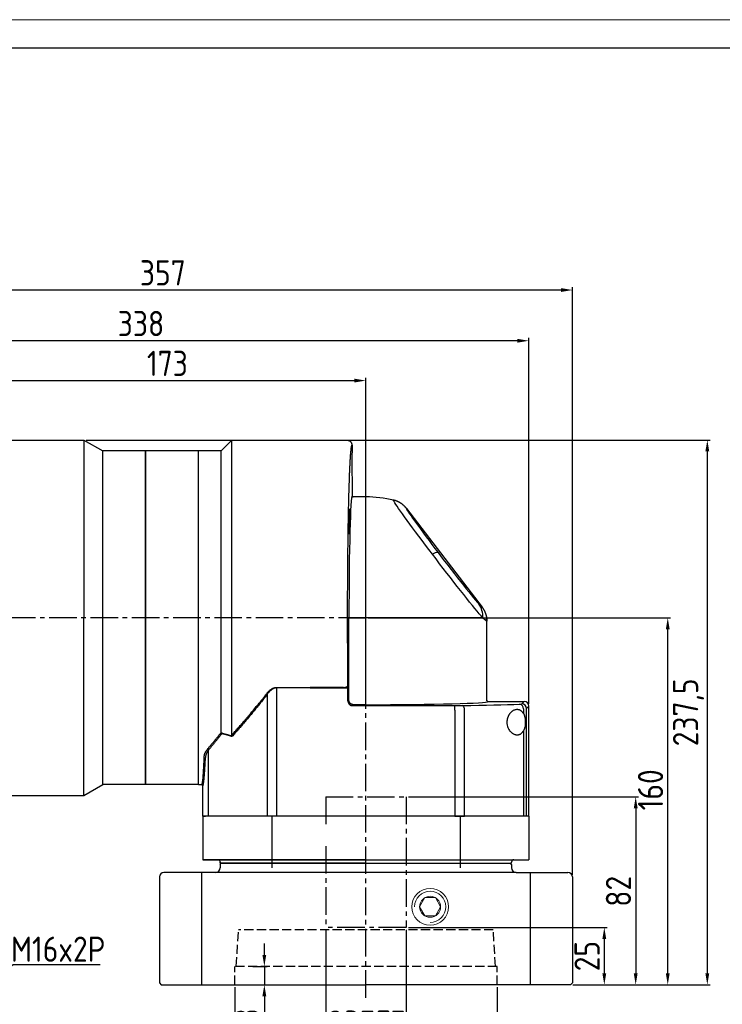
# Model space of a CAD drawing. Header units: millimetres. Extents: x 8126 to 9163, y -551 to 182.
# Tile 14 of 15: x 8635 to 8941, y -247 to 182. Entities that reach past the tile are written whole.
import ezdxf

# ---------------------------------------------------------------- set-up
doc = ezdxf.new("R2010")
doc.units = ezdxf.units.MM
doc.linetypes.add('JIS_02_4.0', pattern=[5.5, 4, -1.5])
doc.linetypes.add('点画线', pattern=[18, 12, -2, 2, -2])
for name, color, linetype, lineweight in [('6文字层', 3, 'Continuous', 35), ('中心线01', 7, 'JIS_02_4.0', 0), ('图框_外框线', 7, 'Continuous', 18), ('粗实线', 7, 'Continuous', 40), ('细实线', 7, 'Continuous', 18)]:
    doc.layers.add(name, color=color, linetype=linetype, lineweight=lineweight)
doc.layers.add('7中心线层', color=7, linetype='点画线')
doc.layers.add('标注线', color=7, linetype='Continuous')
doc.styles.add('工程字', font='gbenor.shx', dxfattribs={"bigfont": 'gbcbig.shx'})
doc.dimstyles.new('DIMSTYLE_17', dxfattribs={"dimtxt": 8, "dimasz": 12, "dimexe": 0.18, "dimexo": 1, "dimgap": 1, "dimtad": 1, "dimtih": 1, "dimtoh": 1, "dimdec": 3, "dimdsep": 46, "dimtxsty": 'Standard', "dimblk": '_FILLED', "dimblk1": '_FILLED', "dimblk2": '_FILLED', "dimcen": 0.09, "dimadec": 0, "dimazin": 0, "dimtol": 1, "dimtp": 0.1, "dimtm": 0.1, "dimtfac": 0.7, "dimtdec": 3, "dimtofl": 0, "dimtmove": 0, "dimatfit": 3, "dimldrblk": '_FILLED', "dimfxl": 1, "dimtolj": 1, "dimarcsym": 0})
doc.dimstyles.new('ISO-25', dxfattribs={"dimtxt": 11, "dimasz": 5, "dimexe": 1.25, "dimexo": 1, "dimgap": 2, "dimtad": 1, "dimtxsty": '工程字', "dimcen": 2, "dimadec": 0, "dimazin": 0, "dimtfac": 1, "dimtmove": 0, "dimatfit": 3, "dimfxl": 1, "dimarcsym": 0})

# ---------------------------------------------------------------- blocks, each defined once
blk = doc.blocks.new('*D11')
at = {"layer": '6文字层', "color": 0, "lineweight": -2}
for p, q in [((8613.01, -7.62), (8613.01, 26.03)), ((8786.01, -77.62), (8786.01, 26.03)), ((8618.01, 24.78), (8781.01, 24.78))]:
    blk.add_line(p, q, dxfattribs=at)
at = {"layer": '6文字层', "color": 0}
for points in [[(8618.01, 25.62), (8618.01, 23.95), (8613.01, 24.78)], [(8781.01, 23.95), (8781.01, 25.62), (8786.01, 24.78)]]:
    blk.add_solid(points, dxfattribs=at)
at = {"layer": 'Defpoints', "color": 0}
for p in [(8786.01, 24.78), (8613.01, -8.62), (8786.01, -78.62)]:
    blk.add_point(p, dxfattribs=at)
at = {"layer": '6文字层', "color": 0, "insert": (8699.51, 32.28), "char_height": 11, "attachment_point": 5, "style": '工程字'}
blk.add_mtext('173', dxfattribs=at)
blk = doc.blocks.new('*D12')
at = {"layer": '6文字层', "color": 0, "lineweight": -2}
for p, q in [((8519.01, -58.82), (8519.01, 43.4)), ((8857.01, -116.12), (8857.01, 43.4)), ((8852.01, 42.15), (8524.01, 42.15))]:
    blk.add_line(p, q, dxfattribs=at)
at = {"layer": '6文字层', "color": 0}
for points in [[(8524.01, 42.98), (8524.01, 41.32), (8519.01, 42.15)], [(8852.01, 41.32), (8852.01, 42.98), (8857.01, 42.15)]]:
    blk.add_solid(points, dxfattribs=at)
at = {"layer": 'Defpoints', "color": 0}
for p in [(8519.01, 42.15), (8519.01, -59.82), (8857.01, -117.12)]:
    blk.add_point(p, dxfattribs=at)
at = {"layer": '6文字层', "color": 0, "insert": (8688.01, 49.65), "char_height": 11, "attachment_point": 5, "style": '工程字'}
blk.add_mtext('338', dxfattribs=at)
blk = doc.blocks.new('_FILLED')
at = {"color": 0, "linetype": 'ByBlock'}
blk.add_solid([(0, 0), (-1, 0.133), (-1, -0.133)], dxfattribs=at)
blk = doc.blocks.new('*D16')
at = {"layer": '6文字层', "color": 0, "linetype": 'Continuous', "lineweight": -2}
for p, q in [((8632.29, -229.9), (8619.74, -239.71)), ((8670.26, -229.9), (8632.29, -229.9)), ((8608.23, -248.65), (8608.41, -248.65)), ((8608.32, -248.74), (8608.32, -248.56))]:
    blk.add_line(p, q, dxfattribs=at)
at = {"layer": 'Defpoints', "color": 0}
for p in [(8614.62, -243.72), (8602.02, -253.57)]:
    blk.add_point(p, dxfattribs=at)
at = {"layer": '6文字层', "color": 0, "lineweight": -2, "xscale": 6.5, "yscale": 6.5, "zscale": 6.5, "rotation": 218.0258857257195}
blk.add_blockref('_FILLED', (8614.62, -243.72), dxfattribs=at)
at = {"layer": '6文字层', "color": 0, "insert": (8651.93, -223.1), "char_height": 9, "attachment_point": 5, "style": '工程字'}
blk.add_mtext('\\A1;{\\H1.222222x;M16x2P}', dxfattribs=at)
blk = doc.blocks.new('*D19')
at = {"layer": '6文字层', "color": 0, "lineweight": -2}
for p, q in [((8664.12, -1.12), (8936.03, -1.12)), ((8934.78, -6.12), (8934.78, -233.62)), ((8876.21, -238.62), (8936.03, -238.62))]:
    blk.add_line(p, q, dxfattribs=at)
at = {"layer": '6文字层', "color": 0}
for points in [[(8935.61, -6.12), (8933.94, -6.12), (8934.78, -1.12)], [(8933.94, -233.62), (8935.61, -233.62), (8934.78, -238.62)]]:
    blk.add_solid(points, dxfattribs=at)
at = {"layer": 'Defpoints', "color": 0}
for p in [(8663.12, -1.12), (8875.21, -238.62), (8934.78, -238.62)]:
    blk.add_point(p, dxfattribs=at)
at = {"layer": '6文字层', "color": 0, "insert": (8926.59, -119.87), "char_height": 11, "attachment_point": 5, "rotation": 90, "style": '工程字'}
blk.add_mtext('237,5', dxfattribs=at)
blk = doc.blocks.new('*D37')
at = {"layer": '6文字层', "color": 0, "lineweight": -2}
for p, q in [((8787.01, -78.62), (8918.79, -78.62)), ((8917.54, -233.62), (8917.54, -83.62)), ((8876.21, -238.62), (8918.79, -238.62))]:
    blk.add_line(p, q, dxfattribs=at)
at = {"layer": '6文字层', "color": 0}
for points in [[(8918.37, -83.62), (8916.7, -83.62), (8917.54, -78.62)], [(8916.7, -233.62), (8918.37, -233.62), (8917.54, -238.62)]]:
    blk.add_solid(points, dxfattribs=at)
at = {"layer": 'Defpoints', "color": 0}
for p in [(8786.01, -78.62), (8917.54, -78.62), (8875.21, -238.62)]:
    blk.add_point(p, dxfattribs=at)
at = {"layer": '6文字层', "color": 0, "insert": (8910.04, -153.62), "char_height": 11, "attachment_point": 5, "rotation": 90, "style": '工程字'}
blk.add_mtext('160', dxfattribs=at)
blk = doc.blocks.new('*D38')
at = {"layer": '6文字层', "color": 0, "lineweight": -2}
for p, q in [((8768.51, -214.62), (8768.51, -264.11)), ((8803.51, -214.62), (8803.51, -264.11)), ((8798.51, -262.86), (8773.51, -262.86))]:
    blk.add_line(p, q, dxfattribs=at)
at = {"layer": '6文字层', "color": 0}
for points in [[(8773.51, -262.03), (8773.51, -263.7), (8768.51, -262.86)], [(8798.51, -263.7), (8798.51, -262.03), (8803.51, -262.86)]]:
    blk.add_solid(points, dxfattribs=at)
at = {"layer": 'Defpoints', "color": 0}
for p in [(8768.51, -213.62), (8803.51, -213.62), (8768.51, -262.86)]:
    blk.add_point(p, dxfattribs=at)
at = {"layer": '6文字层', "color": 0, "insert": (8786.01, -255.36), "char_height": 11, "attachment_point": 5, "style": '工程字'}
blk.add_mtext('%%C35F7', dxfattribs=at)
blk = doc.blocks.new('*D39')
at = {"layer": '6文字层', "color": 0, "lineweight": -2}
for p, q in [((8741.76, -225.62), (8741.76, -220.62)), ((8736.81, -230.62), (8743.01, -230.62)), ((8741.76, -230.62), (8741.76, -238.62)), ((8734.06, -238.62), (8743.01, -238.62)), ((8741.76, -243.62), (8741.76, -256.29))]:
    blk.add_line(p, q, dxfattribs=at)
at = {"layer": '6文字层', "color": 0}
for points in [[(8740.92, -225.62), (8742.59, -225.62), (8741.76, -230.62)], [(8742.59, -243.62), (8740.92, -243.62), (8741.76, -238.62)]]:
    blk.add_solid(points, dxfattribs=at)
at = {"layer": 'Defpoints', "color": 0}
for p in [(8735.81, -230.62), (8733.06, -238.62), (8741.76, -238.62)]:
    blk.add_point(p, dxfattribs=at)
at = {"layer": '6文字层', "color": 0, "insert": (8734.26, -252.45), "char_height": 11, "attachment_point": 5, "rotation": 90, "style": '工程字'}
blk.add_mtext('8', dxfattribs=at)
blk = doc.blocks.new('*D40')
at = {"layer": '6文字层', "color": 0, "lineweight": -2}
for p, q in [((8728.86, -239.62), (8728.86, -288.39)), ((8843.16, -239.62), (8843.16, -288.39)), ((8838.16, -287.14), (8733.86, -287.14))]:
    blk.add_line(p, q, dxfattribs=at)
at = {"layer": '6文字层', "color": 0}
for points in [[(8733.86, -286.31), (8733.86, -287.98), (8728.86, -287.14)], [(8838.16, -287.98), (8838.16, -286.31), (8843.16, -287.14)]]:
    blk.add_solid(points, dxfattribs=at)
at = {"layer": 'Defpoints', "color": 0}
for p in [(8728.86, -238.62), (8843.16, -238.62), (8728.86, -287.14)]:
    blk.add_point(p, dxfattribs=at)
at = {"layer": '6文字层', "color": 0, "insert": (8786.01, -278.96), "char_height": 11, "attachment_point": 5, "style": '工程字'}
blk.add_mtext('%%C114,3G7', dxfattribs=at)
blk = doc.blocks.new('*D41')
at = {"layer": '6文字层', "color": 0, "lineweight": -2}
for p, q in [((8804.51, -213.62), (8891.15, -213.62)), ((8889.9, -218.62), (8889.9, -233.62)), ((8876.21, -238.62), (8891.15, -238.62))]:
    blk.add_line(p, q, dxfattribs=at)
at = {"layer": '6文字层', "color": 0}
for points in [[(8890.73, -218.62), (8889.07, -218.62), (8889.9, -213.62)], [(8889.07, -233.62), (8890.73, -233.62), (8889.9, -238.62)]]:
    blk.add_solid(points, dxfattribs=at)
at = {"layer": 'Defpoints', "color": 0}
for p in [(8803.51, -213.62), (8875.21, -238.62), (8889.9, -238.62)]:
    blk.add_point(p, dxfattribs=at)
at = {"layer": '6文字层', "color": 0, "insert": (8882.4, -226.12), "char_height": 11, "attachment_point": 5, "rotation": 90, "style": '工程字'}
blk.add_mtext('25', dxfattribs=at)
blk = doc.blocks.new('*D42')
at = {"layer": '6文字层', "color": 0, "lineweight": -2}
for p, q in [((8804.51, -156.62), (8904.82, -156.62)), ((8903.57, -161.62), (8903.57, -233.62)), ((8876.21, -238.62), (8904.82, -238.62))]:
    blk.add_line(p, q, dxfattribs=at)
at = {"layer": '6文字层', "color": 0}
for points in [[(8904.41, -161.62), (8902.74, -161.62), (8903.57, -156.62)], [(8902.74, -233.62), (8904.41, -233.62), (8903.57, -238.62)]]:
    blk.add_solid(points, dxfattribs=at)
at = {"layer": 'Defpoints', "color": 0}
for p in [(8803.51, -156.62), (8875.21, -238.62), (8903.57, -238.62)]:
    blk.add_point(p, dxfattribs=at)
at = {"layer": '6文字层', "color": 0, "insert": (8896.07, -197.87), "char_height": 11, "attachment_point": 5, "rotation": 90, "style": '工程字'}
blk.add_mtext('82', dxfattribs=at)
blk = doc.blocks.new('*D43')
at = {"layer": '6文字层', "color": 0, "lineweight": -2}
for p, q in [((8519.01, -58.82), (8519.01, 65.51)), ((8876.01, -190.62), (8876.01, 65.51)), ((8871.01, 64.26), (8524.01, 64.26))]:
    blk.add_line(p, q, dxfattribs=at)
at = {"layer": '6文字层', "color": 0}
for points in [[(8524.01, 65.09), (8524.01, 63.43), (8519.01, 64.26)], [(8871.01, 63.43), (8871.01, 65.09), (8876.01, 64.26)]]:
    blk.add_solid(points, dxfattribs=at)
at = {"layer": 'Defpoints', "color": 0}
for p in [(8519.01, 64.26), (8519.01, -59.82), (8876.01, -191.62)]:
    blk.add_point(p, dxfattribs=at)
at = {"layer": '6文字层', "color": 0, "insert": (8697.51, 71.76), "char_height": 11, "attachment_point": 5, "style": '工程字'}
blk.add_mtext('357', dxfattribs=at)
blk = doc.blocks.new('140FL1')
at = {"linetype": 'Continuous', "lineweight": 30}
for p, q in [((12.5, 163.75), (8, 159.25)), ((63.05, 163.75), (12.5, 163.75)), ((8, 159.25), (-2, 159.25)), ((-2, 13.75), (-2, 159.25)), ((65, 147.75), (65, 139.69)), ((71, 139.19), (65.5, 139.19)), ((88.69, 134.14), (121.63, 91.16)), ((123.69, 50.5), (123.69, 85.06)), ((124.19, 50), (140, 50)), ((142, 0), (142, 48)), ((-2, 13.75), (-0.5, 13.75)), ((-0.5, 13.75), (-0.48, 13.78)), ((0, 0), (0, 13.25)), ((0, 0), (1.07, 0)), ((2.37, 0), (1.07, 0)), ((27.98, 0), (2.37, 0)), ((32.18, 0), (27.98, 0)), ((109.82, 0), (32.18, 0)), ((109.82, 0), (114.02, 0)), ((139.63, 0), (114.02, 0)), ((140.93, 0), (139.63, 0)), ((142, 0), (140.93, 0))]:
    blk.add_line(p, q, dxfattribs=at)
at = {"linetype": 'Continuous', "lineweight": 25}
for p, q in [((12.5, 163.75), (12.5, 35.25)), ((8, 36.56), (8, 159.25)), ((71, 86.5), (71, 139.19)), ((63.61, 50.61), (63.61, 86.5)), ((63.61, 86.5), (64.11, 86.5)), ((64.11, 86.5), (71, 86.5)), ((71, 49.11), (71, 86.5)), ((121.88, 86.5), (71, 86.5)), ((123.67, 85.03), (123.59, 86.31)), ((123.67, 85.03), (123.59, 86.31)), ((32.18, 56.16), (46.68, 56.16)), ((32.18, 56.16), (32.18, 55.96)), ((46.68, 55.96), (32.18, 55.96)), ((32.18, 0), (32.18, 55.96)), ((61.19, 56.16), (46.68, 56.16)), ((46.68, 56.16), (46.68, 55.96)), ((46.68, 55.96), (61.19, 55.96)), ((61.19, 55.96), (63.19, 55.96)), ((63.19, 50.19), (63.19, 55.96)), ((27.98, 53.16), (27.98, 0)), ((63.61, 50.61), (63.19, 50.19)), ((65.19, 48.19), (65.61, 48.61)), ((65.19, 48.19), (109.82, 48.19)), ((71, 48.61), (65.61, 48.61)), ((71, 48.61), (71, 49.11)), ((109.82, 46.19), (109.82, 48.19)), ((123.66, 50.48), (123.69, 50.5)), ((123.69, 50.5), (123.66, 50.48)), ((123.74, 50.33), (123.68, 50.47)), ((138.93, 48.93), (140, 50)), ((142, 48), (140.93, 46.94)), ((109.82, 46.19), (109.82, 0)), ((114.02, 0), (114.02, 46.22)), ((139.63, 46.85), (139.63, 44.81)), ((140.93, 0), (140.93, 46.94)), ((139.63, 37.14), (139.63, 0)), ((2.37, 0), (2.37, 28.82))]:
    blk.add_line(p, q, dxfattribs=at)
at = {"color": 7, "linetype": 'Continuous', "lineweight": 30}
blk.add_line((65, 161.75), (65, 158.75), dxfattribs=at)
at = {"linetype": 'Continuous', "lineweight": 25, "flags": 128}
for points in [[(99.99, 114.19), (98.45, 116.22), (96.93, 118.22), (95.46, 120.19), (94.03, 122.09), (92.65, 123.94), (91.35, 125.7), (90.11, 127.38), (88.95, 128.97), (87.88, 130.45), (86.9, 131.81), (86.02, 133.05), (85.24, 134.16), (84.58, 135.13), (84.02, 135.95), (83.58, 136.63), (83.26, 137.16), (83.06, 137.53), (82.98, 137.75), (83.02, 137.8)], [(88.69, 134.14), (88.64, 134.11), (88.7, 133.93), (88.88, 133.6), (89.17, 133.14), (89.56, 132.53), (90.06, 131.79), (90.66, 130.92), (91.36, 129.93), (92.15, 128.82), (93.04, 127.6), (94, 126.28), (95.04, 124.86), (96.14, 123.37), (97.31, 121.8), (98.53, 120.17), (99.79, 118.48), (101.1, 116.76), (102.42, 115.01)], [(121.88, 86.5), (121.19, 87.31), (120.38, 88.26), (119.47, 89.35), (118.47, 90.57), (117.38, 91.92), (116.2, 93.38), (114.95, 94.94), (113.62, 96.61), (112.24, 98.36), (110.8, 100.19), (109.32, 102.08), (107.8, 104.03), (106.25, 106.02), (104.69, 108.05), (103.12, 110.09), (101.55, 112.14), (99.99, 114.19)], [(102.42, 115.01), (103.86, 113.13), (105.3, 111.25), (106.74, 109.38), (108.17, 107.53), (109.57, 105.73), (110.94, 103.97), (112.27, 102.29), (113.54, 100.68), (114.75, 99.16), (115.88, 97.75), (116.93, 96.45), (117.89, 95.27), (118.76, 94.23), (119.51, 93.33), (120.16, 92.58)], [(61.19, 56.16), (61.57, 56.17), (61.94, 56.22), (62.28, 56.29), (62.58, 56.39), (62.83, 56.51), (63.02, 56.64), (63.14, 56.79), (63.19, 56.94)], [(114.02, 46.22), (113.99, 46.6), (113.93, 46.97), (113.83, 47.31), (113.7, 47.61), (113.54, 47.86), (113.36, 48.05), (113.17, 48.17), (112.97, 48.22)]]:
    blk.add_lwpolyline(points, dxfattribs=at)
at = {"linetype": 'Continuous', "lineweight": 30}
blk.add_arc((71, 86.5), 52.69, 76.8112, 90, dxfattribs=at)
at = {"linetype": 'Continuous', "lineweight": 25}
for centre, radius, start, end in [((102.33, 111.28), 3.73, 88.6097, 128.8971), ((112.97, 87.26), 8.95, 355.1294, 36.4921), ((26.99, 52.21), 1.37, 43.6047, 57.8618), ((137.75, 46.97), 1.89, 356.3431, 83.5339), ((138.93, 46.93), 2, 0.046, 89.954), ((1.74, 28.57), 0.672, 21.4489, 72.0417)]:
    blk.add_arc(centre, radius, start, end, dxfattribs=at)
at = {"linetype": 'Continuous', "lineweight": 30}
for centre, major_axis, ratio, start_param, end_param in [((65, 153.25), (0, 5.5), 0.026186, 0, 3.141593), ((140, 48), (-1.42, -1.42), 0.999315, 2.356537, 3.926648)]:
    blk.add_ellipse(centre, major_axis=major_axis, ratio=ratio, start_param=start_param, end_param=end_param, dxfattribs=at)
at = {"linetype": 'Continuous', "lineweight": 25}
for centre, major_axis, ratio, start_param, end_param in [((65, 86.5), (0, 53.19), 0.026186, 0.000246, 1.570796), ((78.93, 146.86), (-42.68, 55.74), 0.01592, 2.899557, 3.168512), ((63.13, 55.96), (0, 2.5), 0.026186, 4.712389, 5.116079), ((71, 50), (53.19, 0), 0.026186, 4.712389, 6.282939), ((109.82, 48.35), (6, 0), 0.026186, 4.712389, 5.264629), ((71, 50), (80, 0), 0.026186, 5.264629, 5.704139), ((132.94, 48.94), (6, 0), 0.026186, 5.704139, 6.257005), ((0, 86.5), (0, 73.25), 0.026186, 3.141771, 3.731001)]:
    blk.add_ellipse(centre, major_axis=major_axis, ratio=ratio, start_param=start_param, end_param=end_param, dxfattribs=at)
for centre in [(63.64, 128.51), (63.29, 72.62)]:
    blk.add_ellipse(centre, major_axis=(0, 5.5), ratio=0.026186, dxfattribs=at)
at = {"linetype": 'Continuous', "lineweight": 30}
for points, knots in [([(65, 161.75), (65, 161.79), (65, 161.87), (64.99, 161.99), (64.96, 162.13), (64.93, 162.29), (64.88, 162.45), (64.8, 162.62), (64.7, 162.8), (64.58, 162.98), (64.43, 163.16), (64.24, 163.32), (64.03, 163.47), (63.79, 163.59), (63.54, 163.68), (63.27, 163.74), (63.09, 163.75), (63, 163.75)], [0, 0, 0, 0, 0.036004, 0.076452, 0.121542, 0.171451, 0.226313, 0.286197, 0.351081, 0.420821, 0.495124, 0.573534, 0.655417, 0.739976, 0.826277, 0.913301, 1, 1, 1, 1]), ([(65, 139.69), (65, 139.67), (65, 139.62), (65.02, 139.54), (65.05, 139.47), (65.09, 139.4), (65.15, 139.33), (65.27, 139.23), (65.4, 139.21), (65.5, 139.19)], [0, 0, 0, 0, 0.093339, 0.191197, 0.292695, 0.396708, 0.501924, 0.638242, 1, 1, 1, 1]), ([(88.69, 134.14), (88.62, 134.23), (88.49, 134.4), (88.28, 134.65), (88.06, 134.88), (87.84, 135.11), (87.62, 135.33), (87.39, 135.54), (87.16, 135.74), (86.93, 135.93), (86.69, 136.11), (86.45, 136.28), (86.21, 136.44), (85.96, 136.6), (85.72, 136.74), (85.47, 136.88), (85.22, 137.01), (84.98, 137.13), (84.73, 137.24), (84.48, 137.34), (84.24, 137.44), (83.99, 137.52), (83.75, 137.61), (83.5, 137.68), (83.26, 137.74), (83.1, 137.78), (83.02, 137.8)], [0, 0, 0, 0, 0.047477, 0.094449, 0.140917, 0.186879, 0.232336, 0.277288, 0.321735, 0.365677, 0.409113, 0.452044, 0.49447, 0.53639, 0.577805, 0.618715, 0.659119, 0.699017, 0.73841, 0.777297, 0.815679, 0.853555, 0.890925, 0.927789, 0.964147, 1, 1, 1, 1]), ([(121.63, 91.16), (121.69, 91.07), (121.81, 90.91), (121.99, 90.66), (122.15, 90.41), (122.31, 90.15), (122.45, 89.89), (122.59, 89.64), (122.72, 89.38), (122.83, 89.13), (122.94, 88.87), (123.04, 88.62), (123.13, 88.37), (123.22, 88.12), (123.29, 87.88), (123.36, 87.63), (123.42, 87.39), (123.47, 87.16), (123.52, 86.93), (123.56, 86.7), (123.59, 86.48), (123.62, 86.26), (123.64, 86.05), (123.66, 85.84), (123.68, 85.64), (123.69, 85.44), (123.69, 85.25), (123.69, 85.13), (123.69, 85.06)], [0, 0, 0, 0, 0.047304, 0.094066, 0.140258, 0.185849, 0.230814, 0.275127, 0.318764, 0.361703, 0.403925, 0.44541, 0.486143, 0.526108, 0.565292, 0.603682, 0.641268, 0.678042, 0.713996, 0.749123, 0.783418, 0.816878, 0.849499, 0.881281, 0.912221, 0.94232, 0.971579, 1, 1, 1, 1]), ([(123.69, 50.5), (123.69, 50.48), (123.7, 50.43), (123.71, 50.37), (123.73, 50.32), (123.75, 50.27), (123.77, 50.23), (123.79, 50.2), (123.81, 50.18), (123.82, 50.16), (123.83, 50.15), (123.87, 50.12), (123.94, 50.06), (124.07, 50.01), (124.15, 50), (124.19, 50)], [0, 0, 0, 0, 0.086586, 0.167766, 0.241988, 0.308037, 0.365036, 0.41241, 0.449823, 0.477104, 0.494183, 0.50104, 0.674738, 0.84276, 1, 1, 1, 1]), ([(-0.5, 13.75), (-0.48, 13.75), (-0.43, 13.75), (-0.37, 13.73), (-0.32, 13.72), (-0.27, 13.69), (-0.23, 13.67), (-0.2, 13.65), (-0.18, 13.63), (-0.16, 13.62), (-0.15, 13.61), (-0.12, 13.57), (-0.06, 13.5), (-0.01, 13.38), (0, 13.29), (0, 13.25)], [0, 0, 0, 0, 0.086927, 0.168395, 0.242837, 0.309024, 0.366074, 0.41341, 0.450696, 0.477764, 0.494544, 0.501016, 0.674858, 0.842881, 1, 1, 1, 1])]:
    blk.add_open_spline(points, degree=3, knots=knots, dxfattribs=at)
at = {"linetype": 'Continuous', "lineweight": 25}
for points, knots in [([(63.19, 56.94), (63.18, 57.21), (63.18, 57.74), (63.17, 58.63), (63.16, 59.67), (63.13, 62.03), (63.11, 64.89), (63.09, 68.15), (63.07, 70.5), (63.06, 72.68), (63.05, 75.48), (63.04, 79.23), (63.03, 83.53), (63.03, 86.91), (63.03, 89.07), (63.03, 90.96), (63.03, 92.53), (63.04, 93.85), (63.04, 94.62), (63.04, 95.97), (63.05, 98.65), (63.07, 102.29), (63.09, 106.01), (63.12, 108.98), (63.13, 110.93), (63.15, 112.35), (63.16, 113.69), (63.19, 116.25), (63.23, 119.56), (63.27, 122.58), (63.3, 124.47), (63.32, 126.07), (63.34, 127.39), (63.36, 128.47), (63.37, 129.11), (63.39, 130.22), (63.44, 132.41), (63.53, 136.64), (63.64, 141.02), (63.76, 145.06), (63.85, 147.69), (63.92, 149.6), (63.97, 150.77), (64.02, 151.71), (64.05, 152.46), (64.08, 153.06), (64.1, 153.42), (64.13, 154.03), (64.19, 155.2), (64.29, 156.78), (64.41, 158.31), (64.52, 159.53), (64.63, 160.5), (64.73, 161.05), (64.8, 161.37), (64.85, 161.56), (64.91, 161.7), (64.96, 161.75), (64.98, 161.75), (65, 161.75), (65, 161.75)], [0, 0, 0, 0, 0.005862, 0.011717, 0.019418, 0.028346, 0.062495, 0.080132, 0.096374, 0.111303, 0.124993, 0.153721, 0.187482, 0.211867, 0.222102, 0.231031, 0.249978, 0.253922, 0.25779, 0.265602, 0.281227, 0.312472, 0.340271, 0.358564, 0.374967, 0.381745, 0.388818, 0.403851, 0.437462, 0.462244, 0.472559, 0.481488, 0.499963, 0.503911, 0.507776, 0.51559, 0.531216, 0.562464, 0.624934, 0.653992, 0.687436, 0.712683, 0.723092, 0.732023, 0.749947, 0.753902, 0.757761, 0.765576, 0.781204, 0.812458, 0.847048, 0.874966, 0.904178, 0.937475, 0.946981, 0.960363, 0.978409, 0.991627, 0.996421, 1, 1, 1, 1]), ([(123.63, 85.08), (123.6, 85.08), (123.52, 85.07), (122.96, 85.52), (122.24, 86.17), (121.88, 86.5)], [0, 0, 0, 0, 0.250298, 0.622099, 1, 1, 1, 1]), ([(27.72, 53.37), (27.79, 53.46), (27.93, 53.64), (28.15, 53.9), (28.37, 54.14), (28.67, 54.46), (29.07, 54.84), (29.61, 55.26), (30.18, 55.62), (30.71, 55.87), (31.15, 56.01), (31.5, 56.1), (31.84, 56.15), (32.07, 56.15), (32.18, 56.16)], [0, 0, 0, 0, 0.066282, 0.129975, 0.191133, 0.249815, 0.377659, 0.499428, 0.628816, 0.750313, 0.81518, 0.878029, 0.939432, 1, 1, 1, 1]), ([(32.18, 55.96), (32.12, 55.96), (32.01, 55.96), (31.83, 55.94), (31.66, 55.92), (31.48, 55.88), (31.31, 55.84), (31.13, 55.79), (30.96, 55.73), (30.78, 55.65), (30.61, 55.57), (30.43, 55.48), (30.25, 55.38), (30.08, 55.27), (29.91, 55.15), (29.64, 54.95), (29.28, 54.65), (28.84, 54.21), (28.4, 53.71), (28.13, 53.35), (27.98, 53.16)], [0, 0, 0, 0, 0.032122, 0.064464, 0.097123, 0.130189, 0.163753, 0.197898, 0.232707, 0.268254, 0.304613, 0.341849, 0.380026, 0.4192, 0.459426, 0.500753, 0.61023, 0.729641, 0.859446, 1, 1, 1, 1]), ([(12.5, 35.25), (12.69, 35.46), (13.06, 35.88), (13.65, 36.54), (14.26, 37.23), (14.89, 37.95), (15.55, 38.7), (16.24, 39.49), (16.95, 40.31), (17.68, 41.16), (18.45, 42.05), (19.24, 42.97), (20.2, 44.11), (21.75, 45.95), (23.4, 47.95), (24.97, 49.88), (25.98, 51.15), (26.89, 52.3), (27.45, 53.03), (27.72, 53.37)], [0, 0, 0, 0, 0.037772, 0.077079, 0.117922, 0.160303, 0.20422, 0.249675, 0.296667, 0.345197, 0.395266, 0.446873, 0.500018, 0.583672, 0.749579, 0.82244, 0.888464, 0.947651, 1, 1, 1, 1]), ([(27.98, 53.16), (27.77, 52.88), (27.36, 52.34), (26.73, 51.53), (26.09, 50.72), (25.46, 49.91), (24.82, 49.11), (24.19, 48.32), (23.55, 47.53), (22.91, 46.74), (22.27, 45.95), (21.62, 45.17), (20.98, 44.4), (20.34, 43.63), (19.69, 42.86), (19.05, 42.09), (18.41, 41.33), (17.76, 40.58), (17.12, 39.83), (16.48, 39.08), (15.84, 38.34), (15.19, 37.6), (14.56, 36.86), (13.92, 36.13), (13.28, 35.4), (12.86, 34.92), (12.65, 34.68)], [0, 0, 0, 0, 0.040794, 0.08165, 0.122569, 0.163553, 0.204605, 0.245726, 0.286919, 0.328185, 0.369526, 0.410945, 0.452443, 0.494022, 0.535685, 0.577432, 0.619267, 0.66119, 0.703204, 0.745311, 0.787512, 0.82981, 0.872205, 0.914701, 0.957299, 1, 1, 1, 1]), ([(63.19, 50.19), (63.19, 50.14), (63.19, 50.05), (63.21, 49.91), (63.24, 49.77), (63.27, 49.63), (63.32, 49.49), (63.37, 49.36), (63.43, 49.23), (63.51, 49.11), (63.59, 48.99), (63.68, 48.88), (63.78, 48.78), (63.88, 48.68), (63.99, 48.59), (64.11, 48.51), (64.23, 48.44), (64.36, 48.37), (64.49, 48.32), (64.63, 48.27), (64.77, 48.24), (64.91, 48.21), (65.05, 48.2), (65.14, 48.19), (65.19, 48.19)], [0, 0, 0, 0, 0.045491, 0.090971, 0.136442, 0.181905, 0.22736, 0.27281, 0.318254, 0.363694, 0.409131, 0.454566, 0.5, 0.545434, 0.590869, 0.636306, 0.681746, 0.72719, 0.77264, 0.818095, 0.863558, 0.909029, 0.954509, 1, 1, 1, 1]), ([(65.61, 48.61), (65.56, 48.61), (65.46, 48.61), (65.32, 48.63), (65.18, 48.65), (65.04, 48.69), (64.91, 48.73), (64.78, 48.79), (64.65, 48.85), (64.52, 48.92), (64.41, 49.01), (64.3, 49.1), (64.19, 49.19), (64.09, 49.3), (64, 49.41), (63.92, 49.53), (63.85, 49.65), (63.79, 49.78), (63.73, 49.91), (63.69, 50.04), (63.65, 50.18), (63.63, 50.32), (63.61, 50.46), (63.61, 50.56), (63.61, 50.61)], [0, 0, 0, 0, 0.04546, 0.090918, 0.136375, 0.18183, 0.227285, 0.272739, 0.318192, 0.363644, 0.409097, 0.454548, 0.5, 0.545452, 0.590903, 0.636356, 0.681808, 0.727261, 0.772715, 0.81817, 0.863625, 0.909082, 0.95454, 1, 1, 1, 1]), ([(133.64, 44.65), (133.6, 44.59), (133.52, 44.48), (133.4, 44.31), (133.29, 44.13), (133.19, 43.94), (133.09, 43.76), (133, 43.57), (132.92, 43.38), (132.84, 43.18), (132.77, 42.98), (132.71, 42.79), (132.65, 42.58), (132.6, 42.38), (132.56, 42.18), (132.52, 41.98), (132.49, 41.78), (132.46, 41.57), (132.45, 41.37), (132.43, 41.17), (132.43, 40.97), (132.43, 40.77), (132.44, 40.57), (132.49, 39.98), (132.72, 38.95), (133.35, 37.63), (134.12, 36.7), (134.93, 36.07), (135.56, 35.73), (136.15, 35.55), (136.63, 35.47), (137.08, 35.47), (137.47, 35.53), (137.82, 35.62), (138.14, 35.75), (138.44, 35.91), (138.72, 36.11), (138.98, 36.33), (139.21, 36.58), (139.43, 36.85), (139.57, 37.05), (139.63, 37.14)], [0, 0, 0, 0, 0.013224, 0.026226, 0.039013, 0.051589, 0.063962, 0.076137, 0.088123, 0.099925, 0.111553, 0.123012, 0.134313, 0.145463, 0.156471, 0.167347, 0.1781, 0.188741, 0.19928, 0.209726, 0.220093, 0.230389, 0.240628, 0.25082, 0.322974, 0.405647, 0.500925, 0.557128, 0.626176, 0.667775, 0.709398, 0.751045, 0.782578, 0.813113, 0.84266, 0.871232, 0.898842, 0.925506, 0.951241, 0.976065, 1, 1, 1, 1]), ([(139.6, 44.85), (139.57, 44.9), (139.5, 45.01), (139.38, 45.16), (139.26, 45.31), (139.13, 45.46), (138.99, 45.6), (138.84, 45.73), (138.68, 45.86), (138.52, 45.98), (138.34, 46.08), (138.16, 46.18), (137.97, 46.27), (137.77, 46.34), (137.56, 46.4), (137.34, 46.44), (137.12, 46.47), (136.78, 46.48), (136.32, 46.44), (135.76, 46.29), (135.29, 46.08), (134.9, 45.85), (134.59, 45.63), (134.31, 45.38), (134.05, 45.13), (133.84, 44.9), (133.71, 44.73), (133.64, 44.65)], [0, 0, 0, 0, 0.022959, 0.046794, 0.071514, 0.097127, 0.123638, 0.151055, 0.179382, 0.208625, 0.238788, 0.269875, 0.301891, 0.334838, 0.368719, 0.403539, 0.439298, 0.476001, 0.563036, 0.650275, 0.737719, 0.782808, 0.832632, 0.887216, 0.926156, 0.963745, 1, 1, 1, 1]), ([(139.63, 44.81), (139.66, 44.76), (139.72, 44.67), (139.8, 44.51), (139.87, 44.36), (139.94, 44.19), (140.01, 44.02), (140.06, 43.85), (140.12, 43.66), (140.16, 43.47), (140.21, 43.28), (140.3, 42.82), (140.4, 42.06), (140.44, 40.98), (140.4, 39.9), (140.29, 39.07), (140.17, 38.48), (140.07, 38.1), (139.94, 37.76), (139.8, 37.43), (139.69, 37.24), (139.63, 37.14)], [0, 0, 0, 0, 0.02495, 0.049799, 0.074598, 0.099394, 0.124236, 0.149174, 0.174254, 0.199525, 0.225032, 0.250819, 0.376382, 0.50002, 0.623572, 0.749601, 0.800932, 0.851261, 0.900958, 0.950408, 1, 1, 1, 1]), ([(1.95, 29.21), (2.08, 29.37), (2.36, 29.69), (2.77, 30.19), (3.2, 30.7), (3.63, 31.22), (4.08, 31.76), (4.53, 32.31), (5, 32.87), (5.47, 33.45), (5.96, 34.04), (6.46, 34.65), (6.96, 35.27), (7.48, 35.91), (7.82, 36.34), (8, 36.56)], [0, 0, 0, 0, 0.070231, 0.141573, 0.214027, 0.287595, 0.362277, 0.438075, 0.51499, 0.593023, 0.672176, 0.752449, 0.833843, 0.91636, 1, 1, 1, 1]), ([(8.18, 35.96), (8.02, 35.76), (7.71, 35.37), (7.24, 34.78), (6.77, 34.21), (6.32, 33.64), (5.86, 33.07), (5.41, 32.52), (4.96, 31.97), (4.52, 31.42), (4.08, 30.89), (3.64, 30.36), (3.21, 29.84), (2.79, 29.32), (2.51, 28.99), (2.37, 28.82)], [0, 0, 0, 0, 0.078095, 0.155979, 0.233656, 0.311131, 0.388408, 0.46549, 0.542383, 0.619091, 0.695617, 0.771967, 0.848144, 0.924154, 1, 1, 1, 1]), ([(8, 36.56), (8, 36.53), (8, 36.48), (8.01, 36.4), (8.03, 36.33), (8.05, 36.27), (8.07, 36.23), (8.08, 36.22)], [0, 0, 0, 0, 0.266509, 0.499118, 0.689603, 0.854524, 1, 1, 1, 1]), ([(8.08, 36.22), (8.22, 36.19), (8.51, 36.13), (8.94, 36.03), (9.38, 35.93), (9.82, 35.81), (10.26, 35.69), (10.71, 35.56), (11.17, 35.42), (11.63, 35.27), (12.09, 35.12), (12.41, 35), (12.56, 34.95)], [0, 0, 0, 0, 0.098327, 0.196968, 0.295942, 0.395273, 0.494982, 0.595091, 0.695624, 0.796604, 0.898055, 1, 1, 1, 1]), ([(8.08, 36.22), (8.09, 36.2), (8.11, 36.16), (8.14, 36.1), (8.16, 36.04), (8.17, 35.99), (8.18, 35.96)], [0, 0, 0, 0, 0.23165, 0.499289, 0.643489, 1, 1, 1, 1]), ([(12.65, 34.68), (12.5, 34.74), (12.19, 34.85), (11.74, 35), (11.29, 35.15), (10.84, 35.29), (10.39, 35.42), (9.94, 35.55), (9.5, 35.66), (9.06, 35.77), (8.61, 35.87), (8.32, 35.93), (8.18, 35.96)], [0, 0, 0, 0, 0.098829, 0.197875, 0.297154, 0.396684, 0.496479, 0.596556, 0.696931, 0.797619, 0.898637, 1, 1, 1, 1]), ([(12.56, 34.95), (12.56, 34.96), (12.54, 34.99), (12.53, 35.03), (12.52, 35.08), (12.51, 35.13), (12.5, 35.19), (12.5, 35.23), (12.5, 35.25)], [0, 0, 0, 0, 0.125701, 0.261144, 0.408939, 0.571103, 0.774954, 1, 1, 1, 1]), ([(12.56, 34.95), (12.57, 34.93), (12.59, 34.89), (12.62, 34.82), (12.64, 34.75), (12.64, 34.7), (12.65, 34.68)], [0, 0, 0, 0, 0.224725, 0.499236, 0.75198, 1, 1, 1, 1]), ([(0.57, 26.03), (0.57, 26.09), (0.58, 26.22), (0.6, 26.42), (0.63, 26.62), (0.67, 26.82), (0.73, 27.02), (0.79, 27.22), (0.86, 27.42), (0.97, 27.69), (1.13, 28.03), (1.36, 28.43), (1.63, 28.82), (1.84, 29.08), (1.95, 29.21)], [0, 0, 0, 0, 0.062983, 0.12573, 0.188291, 0.250717, 0.313058, 0.375364, 0.437686, 0.500075, 0.625087, 0.749803, 0.874636, 1, 1, 1, 1]), ([(2.37, 28.82), (2.32, 28.76), (2.23, 28.64), (2.09, 28.45), (1.95, 28.24), (1.81, 28.01), (1.68, 27.76), (1.54, 27.5), (1.39, 27.14), (1.24, 26.72), (1.14, 26.27), (1.08, 25.91), (1.07, 25.7), (1.07, 25.61)], [0, 0, 0, 0, 0.055064, 0.11558, 0.181548, 0.252971, 0.329849, 0.412182, 0.499972, 0.663586, 0.801464, 0.913602, 1, 1, 1, 1])]:
    blk.add_open_spline(points, degree=3, knots=knots, dxfattribs=at)
blk.add_open_spline([(139.63, 44.81), (139.62, 44.82), (139.61, 44.84), (139.6, 44.85)], degree=3, dxfattribs=at)
at = {"linetype": 'Continuous'}
blk.add_open_spline([(-0.48, 13.78), (-0.44, 13.82), (-0.35, 13.9), (-0.22, 14.48), (-0.09, 15.38), (0.03, 16.55), (0.15, 18.01), (0.26, 19.77), (0.38, 21.8), (0.48, 23.86), (0.54, 25.33), (0.57, 26.03)], degree=3, knots=[0, 0, 0, 0, 0.112, 0.237224, 0.355811, 0.467759, 0.573069, 0.69536, 0.80728, 0.908827, 1, 1, 1, 1], dxfattribs=at)

msp = doc.modelspace()

# ---------------------------------------------------------------- linework, layer by layer
msp.add_line((8722.5141, -185.6215), (8849.5141, -185.6215))
at = {"layer": '7中心线层'}
for p, q in [((8786.0141, -78.6215), (8512.8443, -78.6215)), ((8768.5139, -156.6212), (8768.5139, -170.1215)), ((8768.5139, -156.6212), (8803.5139, -156.6212)), ((8803.5139, -156.6212), (8803.5139, -213.6215)), ((8768.5139, -178.1215), (8768.5139, -213.6215)), ((8803.5139, -213.6215), (8768.5139, -213.6215)), ((8803.5139, -213.6215), (8768.5139, -213.6215))]:
    msp.add_line(p, q, dxfattribs=at)
at = {"layer": '7中心线层', "color": 0}
msp.add_line((8786.0141, -244.2721), (8786.0141, -78.6215), dxfattribs=at)
at = {"layer": '中心线01', "color": 0, "lineweight": 25}
for p, q in [((8729.5139, -230.6215), (8730.5139, -214.6215)), ((8841.5139, -214.6215), (8730.5139, -214.6215)), ((8842.5139, -230.6215), (8841.5139, -214.6215)), ((8843.1639, -230.6215), (8728.8639, -230.6215)), ((8728.8639, -238.6215), (8728.8639, -230.6215)), ((8843.1639, -238.6215), (8843.1639, -230.6215))]:
    msp.add_line(p, q, dxfattribs=at)
at = {"layer": '图框_外框线', "color": 3}
msp.add_lwpolyline([(8126.2132, -551.2404), (9163.2858, -551.2404), (9163.2858, 182.118), (8126.2132, 182.118)], close=True, dxfattribs=at)
at = {"layer": '图框_外框线', "color": 3, "lineweight": 25}
msp.add_lwpolyline([(8187.9437, -538.8943), (9150.9397, -538.8943), (9150.9397, 169.7719), (8187.9437, 169.7719)], close=True, dxfattribs=at)
at = {"layer": '标注线', "lineweight": 30}
for p, q in [((8713.0141, -5.8718), (8671.3441, -5.8718)), ((8671.3441, -151.3713), (8671.3441, -5.8718)), ((8713.0141, -151.3713), (8671.3441, -151.3713))]:
    msp.add_line(p, q, dxfattribs=at)
at = {"layer": '标注线'}
for p, q in [((8744.9897, -165.1215), (8744.9897, -187.6216)), ((8744.9897, -165.1215), (8744.9897, -187.6216)), ((8827.0385, -165.1215), (8827.0385, -187.6214)), ((8827.0385, -165.1215), (8827.0385, -187.6214))]:
    msp.add_line(p, q, dxfattribs=at)
at = {"layer": '粗实线', "lineweight": 30}
for p, q in [((8614.0135, -1.1215), (8663.1164, -1.1215)), ((8663.1164, -1.1215), (8671.3441, -5.8718)), ((8663.1164, -1.1215), (8663.1164, -78.6215)), ((8690.0135, -5.8718), (8690.0135, -78.6215)), ((8690.0135, -78.6215), (8690.0135, -5.8718)), ((8713.0141, -151.3713), (8713.0141, -5.8718)), ((8663.1164, -156.1215), (8663.1164, -78.6215)), ((8690.0135, -151.3713), (8690.0135, -78.6215)), ((8690.0135, -78.6215), (8690.0135, -151.3713)), ((8663.1164, -156.1215), (8671.3441, -151.3713)), ((8663.1164, -156.1215), (8667.0135, -153.8715)), ((8614.0135, -156.1215), (8663.1164, -156.1215)), ((8715.0141, -165.1214), (8715.0141, -184.1214)), ((8734.7141, -165.1214), (8715.0141, -165.1214)), ((8715.0141, -165.1214), (8715.0141, -184.1214)), ((8734.7141, -165.1214), (8715.0141, -165.1214)), ((8744.9897, -165.1215), (8715.0141, -165.1215)), ((8744.9897, -165.1215), (8715.0141, -165.1215)), ((8827.0385, -165.1215), (8744.9897, -165.1215)), ((8827.0385, -165.1215), (8744.9897, -165.1215)), ((8857.0141, -165.1215), (8827.0385, -165.1215)), ((8857.0141, -165.1215), (8827.0385, -165.1215)), ((8857.0138, -165.1211), (8857.0139, -184.1211)), ((8857.0138, -165.1211), (8857.0139, -184.1211)), ((8786.0141, -184.1214), (8715.0141, -184.1214)), ((8715.0141, -184.1215), (8744.9897, -184.1215)), ((8744.9897, -184.1215), (8827.0385, -184.1215)), ((8827.0385, -184.1215), (8857.0141, -184.1215)), ((8722.5139, -186.1215), (8722.5139, -187.6215)), ((8722.5141, -185.6215), (8722.5141, -185.1215)), ((8786.0141, -185.6215), (8722.5141, -185.6215)), ((8722.5141, -186.1216), (8723.0141, -185.6216)), ((8736.0141, -185.6216), (8723.0141, -185.6216)), ((8786.0139, -185.6215), (8849.5139, -185.6212)), ((8836.0139, -185.6214), (8849.0139, -185.6213)), ((8849.5139, -186.1213), (8849.0139, -185.6213)), ((8849.5139, -186.1215), (8849.5139, -187.6215)), ((8849.5141, -185.6215), (8849.5141, -185.1215)), ((8696.0139, -191.6215), (8696.0139, -237.8215)), ((8851.5139, -189.6215), (8698.0139, -189.6215)), ((8714.4248, -189.6215), (8714.4248, -238.6215)), ((8851.5139, -189.6215), (8874.0139, -189.6215)), ((8857.603, -189.6215), (8857.603, -238.6215)), ((8876.0139, -191.6215), (8876.0139, -237.8215)), ((8696.0139, -237.8215), (8696.8139, -238.6215)), ((8696.8139, -238.6215), (8730.0139, -238.6215)), ((8730.0139, -238.6215), (8786.0139, -238.6215)), ((8842.0139, -238.6215), (8786.0139, -238.6215)), ((8875.2139, -238.6215), (8842.0139, -238.6215)), ((8876.0139, -237.8215), (8875.2139, -238.6215))]:
    msp.add_line(p, q, dxfattribs=at)
at = {"layer": '粗实线', "lineweight": 30, "extrusion": (0, 0, -1)}
msp.add_arc((-8721.5141, -185.1215), 1, 90, 180, dxfattribs=at)
at = {"layer": '粗实线', "lineweight": 30}
for centre, radius, start, end in [((8850.5141, -185.1215), 1, 90, 180), ((8720.5139, -187.6215), 2, 270, 0), ((8851.5139, -187.6215), 2, 180, 270), ((8698.0139, -191.6215), 2, 90, 180), ((8874.0139, -191.6215), 2, 0, 90)]:
    msp.add_arc(centre, radius, start, end, dxfattribs=at)
at = {"layer": '细实线'}
for points in [[(8809.4389, -204.6215), (8811.7483, -200.6215), (8814.0139, -200.6215)], [(8818.5889, -204.6215), (8816.2795, -200.6215), (8814.0139, -200.6215)], [(8809.4389, -204.6215), (8811.7483, -208.6215), (8814.0139, -208.6215)], [(8818.5889, -204.6215), (8816.2795, -208.6215), (8814.0139, -208.6215)]]:
    msp.add_lwpolyline(points, dxfattribs=at)
for radius in [8, 4.575]:
    msp.add_circle((8814.0139, -204.6215), radius, dxfattribs=at)
msp.add_arc((8814.0139, -204.6215), 6.8, 270, 180, dxfattribs=at)

# ---------------------------------------------------------------- block references
at = {"layer": '标注线'}
msp.add_blockref('140FL1', (8715.0141, -165.1214), dxfattribs=at)

# ---------------------------------------------------------------- dimensions: what is measured, and where the dimension line sits
at = {"layer": '6文字层'}
for base, p1, p2, picture, middle in [((8519.0135, 64.2593), (8876.0139, -191.6215), (8519.0135, -59.8215), '*D43', (8697.5137, 71.7593)), ((8519.0135, 42.149), (8857.0141, -117.1201), (8519.0135, -59.8215), '*D12', (8688.0138, 49.649)), ((8786.0141, 24.7845), (8613.0135, -8.6215), (8786.0141, -78.6215), '*D11', (8699.5138, 32.2845))]:
    dim = msp.add_linear_dim(base=base, p1=p1, p2=p2, dimstyle='ISO-25', dxfattribs=at)
    dim.commit()
    dim.dimension.update_dxf_attribs({"geometry": picture, "text_midpoint": middle})
dim = msp.add_linear_dim(base=(8934.7774, -238.6215), p1=(8663.1164, -1.1215), p2=(8875.2139, -238.6215), angle=90, dimstyle='ISO-25', dxfattribs=at)
dim.commit()
dim.dimension.update_dxf_attribs({"geometry": '*D19', "text_midpoint": (8934.7774, -119.8715), "dimtype": 160})
for base, p1, p2, angle, picture, middle in [((8917.5378, -78.6215), (8875.2139, -238.6215), (8786.0141, -78.6215), 90, '*D37', (8917.5378, -153.6214)), ((8903.5723, -238.6215), (8803.5143, -156.6212), (8875.2144, -238.6215), 270, '*D42', (8903.5723, -197.8715)), ((8889.9002, -238.6215), (8803.5143, -213.6215), (8875.2144, -238.6215), 270, '*D41', (8889.9002, -226.1215)), ((8741.7565, -238.6215), (8735.8057, -230.6215), (8733.0598, -238.6215), 270, '*D39', (8741.7565, -252.4548))]:
    dim = msp.add_linear_dim(base=base, p1=p1, p2=p2, angle=angle, dimstyle='ISO-25', override={"dimtxsty": '工程字'}, dxfattribs=at)
    dim.commit()
    dim.dimension.update_dxf_attribs({"geometry": picture, "text_midpoint": middle, "dimtype": 160})
for base, p1, p2, text, picture, middle in [((8768.5139, -262.8639), (8803.5139, -213.6215), (8768.5139, -213.6215), '%%C<>F7', '*D38', (8786.0139, -262.8639)), ((8728.8639, -287.1438), (8843.1639, -238.6215), (8728.8639, -238.6215), '%%C<>G7', '*D40', (8786.0139, -287.1438))]:
    dim = msp.add_linear_dim(base=base, p1=p1, p2=p2, text=text, dimstyle='ISO-25', override={"dimtxsty": '工程字'}, dxfattribs=at)
    dim.commit()
    dim.dimension.update_dxf_attribs({"geometry": picture, "text_midpoint": middle, "dimtype": 160})
at = {"layer": '6文字层', "linetype": 'Continuous'}
dim = msp.add_diameter_dim_2p(p1=(8602.017, -253.5749), p2=(8614.6207, -243.7186), text='{\\H1.222222x;M16x2P}', dimstyle='DIMSTYLE_17', override={"dimtxt": 9, "dimasz": 6.5, "dimgap": 1.3, "dimtxsty": '工程字', "dimtol": 0}, dxfattribs=at)
dim.commit()
dim.dimension.update_dxf_attribs({"geometry": '*D16', "text_midpoint": (8651.9272, -229.898), "dimtype": 163})

doc.saveas('drawing.dxf')
